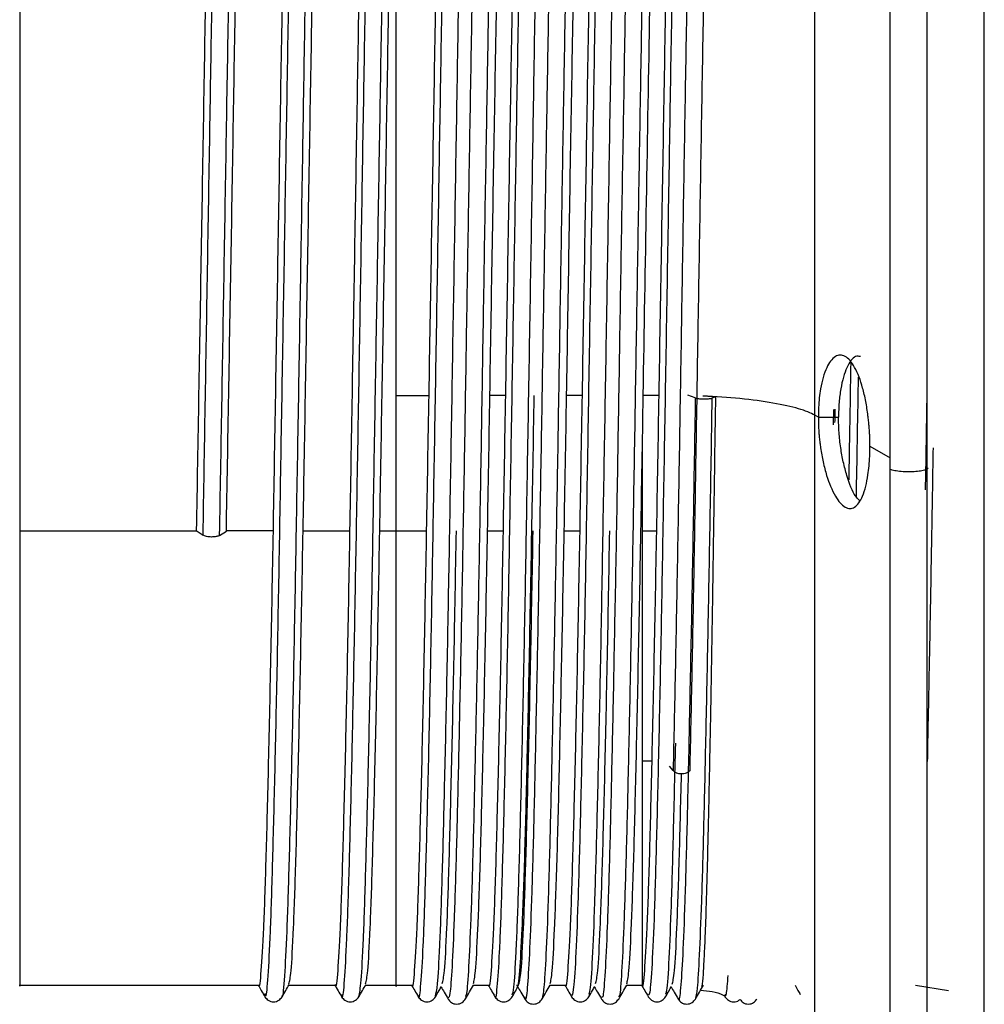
# Paper-space layout '_Posterior' of a CAD drawing. Header units: inches. Extents: x -3.7 to 0.35, y -5.11 to 4.22.
# Tile 3 of 7: x -3.7 to -2.71, y -1.22 to -0.21. Entities that reach past the tile are written whole.
import ezdxf

# ---------------------------------------------------------------- set-up
doc = ezdxf.new("R2010")
doc.units = ezdxf.units.IN
doc.header["$MEASUREMENT"] = 0

psp = doc.layouts.new('_Posterior')

# ---------------------------------------------------------------- linework, layer by layer
at = {"color": 7, "linetype": 'Continuous', "lineweight": 25}
for p, q in [((-3.3097, -0.5918), (-3.2763, -0.5918)), ((-3.1976, -0.5918), (-3.2135, -0.5918)), ((-3.1189, -0.5918), (-3.1347, -0.5918)), ((-3.0401, -0.5918), (-3.056, -0.5918)), ((-3.0026, -0.5944), (-3.0102, -0.5917)), ((-2.9815, -0.5934), (-2.9855, -0.5946)), ((-2.8608, -0.6064), (-2.8611, -0.6221)), ((-2.8762, -0.6142), (-2.8799, -0.6121)), ((-2.8762, -0.6142), (-2.8555, -0.6142)), ((-2.8232, -0.6441), (-2.8025, -0.6559)), ((-3.6963, -0.7309), (-3.5146, -0.7309)), ((-3.515, -0.7306), (-3.508, -0.7352)), ((-3.491, -0.7355), (-3.4841, -0.7311)), ((-3.4362, -0.7309), (-3.4841, -0.7309)), ((-3.4053, -0.7309), (-3.3575, -0.7309)), ((-3.3266, -0.7309), (-3.2788, -0.7309)), ((-3.2159, -0.7309), (-3.2, -0.7309)), ((-3.1372, -0.7309), (-3.1213, -0.7309)), ((-3.0568, -0.7309), (-3.0425, -0.7309)), ((-3.0473, -0.9673), (-3.0568, -0.9673)), ((-3.0253, -0.9771), (-3.0292, -0.9725)), ((-3.6963, -1.1976), (-3.4511, -1.1976)), ((-3.42, -1.1976), (-3.3724, -1.1976)), ((-3.3413, -1.1976), (-3.2936, -1.1976)), ((-3.2306, -1.1976), (-3.2149, -1.1976)), ((-3.1518, -1.1976), (-3.1362, -1.1976)), ((-3.0731, -1.1976), (-3.0574, -1.1976)), ((-2.7763, -1.1976), (-2.7427, -1.2028)), ((-3.4446, -1.206), (-3.4445, -1.2064)), ((-3.0509, -1.2073), (-3.0507, -1.2071)), ((-2.973, -1.2078), (-2.972, -1.2094))]:
    psp.add_line(p, q, dxfattribs=at)
for points, knots in [([(-2.7058, -2.0159), (-2.7058, -1.9208), (-2.7058, -1.7245), (-2.7058, -1.4128), (-2.7058, -1.0767), (-2.7058, -0.7156), (-2.7058, -0.3306), (-2.7058, 0.0767), (-2.7058, 0.503), (-2.7058, 0.8915), (-2.7058, 1.2371), (-2.7058, 1.5372), (-2.7058, 1.8362), (-2.7058, 2.1311), (-2.7058, 2.4188), (-2.7058, 2.6958), (-2.7058, 2.9589), (-2.7058, 3.2045), (-2.7058, 3.4293), (-2.7058, 3.6302), (-2.7058, 3.8045), (-2.7058, 3.9501), (-2.7058, 4.065), (-2.7058, 4.1492), (-2.7058, 4.1985), (-2.7058, 4.2192), (-2.7058, 4.2144), (-2.7058, 4.2138)], [0, 0, 0, 0, 0.033713, 0.069595, 0.107767, 0.148345, 0.191428, 0.237097, 0.285399, 0.336347, 0.371772, 0.408333, 0.44599, 0.484692, 0.524372, 0.564949, 0.606329, 0.648402, 0.691047, 0.73413, 0.777511, 0.821043, 0.864574, 0.907956, 0.951039, 0.993684, 1, 1, 1, 1]), ([(-2.7648, 4.1548), (-2.7648, 4.1554), (-2.7648, 4.1601), (-2.7648, 4.1397), (-2.7648, 4.091), (-2.7648, 4.0078), (-2.7648, 3.8944), (-2.7648, 3.7506), (-2.7648, 3.5785), (-2.7648, 3.3802), (-2.7648, 3.1582), (-2.7648, 2.9157), (-2.7648, 2.656), (-2.7648, 2.3824), (-2.7648, 2.0984), (-2.7648, 1.8073), (-2.7648, 1.5121), (-2.7648, 1.2157), (-2.7648, 0.8745), (-2.7648, 0.4909), (-2.7648, 0.07), (-2.7648, -0.3321), (-2.7648, -0.7123), (-2.7648, -1.0688), (-2.7648, -1.4006), (-2.7648, -1.7084), (-2.7648, -1.9022), (-2.7648, -1.9961)], [0, 0, 0, 0, 0.006315, 0.048959, 0.092043, 0.135424, 0.178956, 0.222487, 0.265868, 0.308952, 0.351596, 0.39367, 0.43505, 0.475627, 0.515307, 0.554009, 0.591666, 0.628227, 0.663653, 0.7146, 0.762903, 0.808571, 0.851655, 0.892233, 0.930405, 0.966286, 1, 1, 1, 1]), ([(-2.8025, -0.6676), (-2.8025, -0.5931), (-2.8025, -0.444), (-2.8025, -0.2185), (-2.8025, -0.0025), (-2.8025, 0.1966), (-2.8025, 0.3707), (-2.8025, 0.5135), (-2.8025, 0.6184), (-2.8025, 0.6852), (-2.8025, 0.6929), (-2.8025, 0.6967)], [0, 0, 0, 0, 0.11138, 0.222761, 0.334141, 0.445522, 0.556902, 0.668283, 0.779663, 0.891044, 1, 1, 1, 1]), ([(-2.8799, -0.6121), (-2.8799, -0.5746), (-2.8799, -0.4946), (-2.8799, -0.3647), (-2.8799, -0.2211), (-2.8799, -0.0683), (-2.8799, 0.0843), (-2.8799, 0.2236), (-2.8799, 0.3319), (-2.8799, 0.3972), (-2.8799, 0.3999), (-2.8799, 0.401)], [0, 0, 0, 0, 0.075627, 0.161189, 0.257599, 0.36539, 0.484408, 0.613502, 0.750309, 0.891327, 1, 1, 1, 1]), ([(-3.348, -1.2093), (-3.3472, -1.2053), (-3.3457, -1.1975), (-3.3433, -1.1533), (-3.3411, -1.0874), (-3.3388, -0.9995), (-3.3364, -0.8929), (-3.3341, -0.7714), (-3.3319, -0.6393), (-3.3295, -0.5005), (-3.3272, -0.3599), (-3.3249, -0.2227), (-3.3226, -0.0929), (-3.3203, 0.025), (-3.318, 0.1266), (-3.3157, 0.2085), (-3.3134, 0.2693), (-3.311, 0.3024), (-3.3095, 0.3153), (-3.3088, 0.31), (-3.3087, 0.3099)], [0, 0, 0, 0, 0.0589739, 0.1180957, 0.1764024, 0.2350235, 0.2942067, 0.3529473, 0.4111698, 0.4702415, 0.5292863, 0.5874824, 0.6462717, 0.7054502, 0.7640137, 0.8223689, 0.8815083, 0.9404461, 0.9986035, 1, 1, 1, 1]), ([(-3.1206, 0.3106), (-3.1208, 0.3114), (-3.1217, 0.3158), (-3.1233, 0.3014), (-3.1255, 0.2668), (-3.1276, 0.2094), (-3.1298, 0.1331), (-3.132, 0.0392), (-3.1341, -0.0688), (-3.1362, -0.1878), (-3.1384, -0.3148), (-3.1406, -0.446), (-3.1427, -0.5769), (-3.1448, -0.704), (-3.147, -0.824), (-3.1492, -0.9328), (-3.1513, -1.0271), (-3.1534, -1.1048), (-3.1556, -1.1628), (-3.1578, -1.2013), (-3.1592, -1.2082), (-3.1599, -1.2116)], [0, 0, 0, 0, 0.012732, 0.067897, 0.123061, 0.177457, 0.232177, 0.287434, 0.34241, 0.396691, 0.451686, 0.506939, 0.561632, 0.61605, 0.671225, 0.726377, 0.780755, 0.835501, 0.890762, 0.945717, 1, 1, 1, 1]), ([(-3.508, -0.7352), (-3.5073, -0.6913), (-3.5058, -0.6029), (-3.5034, -0.4625), (-3.5011, -0.3225), (-3.4989, -0.1869), (-3.4965, -0.0599), (-3.4942, 0.054), (-3.4919, 0.1505), (-3.4896, 0.2273), (-3.4873, 0.2798), (-3.4854, 0.3068), (-3.4843, 0.3068), (-3.484, 0.3068)], [0, 0, 0, 0, 0.09548, 0.192116, 0.288269, 0.383275, 0.479629, 0.576181, 0.671381, 0.767176, 0.863846, 0.95975, 1, 1, 1, 1]), ([(-3.491, -0.7355), (-3.4903, -0.6916), (-3.4887, -0.6032), (-3.4864, -0.4628), (-3.484, -0.3228), (-3.4818, -0.1871), (-3.4795, -0.0601), (-3.4771, 0.0538), (-3.4749, 0.1504), (-3.4726, 0.2271), (-3.4702, 0.2802), (-3.4681, 0.3089), (-3.4668, 0.3082), (-3.4662, 0.3078)], [0, 0, 0, 0, 0.092639, 0.186398, 0.279689, 0.371869, 0.465355, 0.559033, 0.651401, 0.744345, 0.838137, 0.931187, 1, 1, 1, 1]), ([(-3.4445, -1.2064), (-3.4441, -1.2075), (-3.4431, -1.2115), (-3.4412, -1.191), (-3.4388, -1.1463), (-3.4366, -1.0766), (-3.4343, -0.9862), (-3.4319, -0.8772), (-3.4296, -0.7541), (-3.4274, -0.6208), (-3.425, -0.4814), (-3.4227, -0.341), (-3.4204, -0.2046), (-3.4181, -0.0762), (-3.4157, 0.0398), (-3.4135, 0.1388), (-3.4112, 0.2183), (-3.4088, 0.2744), (-3.4068, 0.3055), (-3.4056, 0.3068), (-3.4051, 0.3074)], [0, 0, 0, 0, 0.0247406, 0.0836243, 0.1425214, 0.2005711, 0.2591569, 0.3181707, 0.3766109, 0.4347631, 0.4937213, 0.5525186, 0.6105131, 0.6692443, 0.7282301, 0.7864743, 0.844811, 0.9038135, 0.9624813, 1, 1, 1, 1]), ([(-3.4269, -1.2076), (-3.4267, -1.208), (-3.4258, -1.2107), (-3.4241, -1.1906), (-3.4218, -1.1465), (-3.4195, -1.0767), (-3.4172, -0.9864), (-3.4148, -0.8775), (-3.4126, -0.7544), (-3.4103, -0.6211), (-3.4079, -0.4817), (-3.4056, -0.3413), (-3.4034, -0.2048), (-3.4011, -0.0764), (-3.3987, 0.0395), (-3.3964, 0.1386), (-3.3942, 0.2181), (-3.3918, 0.2745), (-3.3896, 0.3073), (-3.3882, 0.3084), (-3.3875, 0.3089)], [0, 0, 0, 0, 0.0108754, 0.0697835, 0.1287051, 0.1867788, 0.2453889, 0.3044272, 0.3628916, 0.421068, 0.4800506, 0.5388723, 0.5968908, 0.6556463, 0.7146566, 0.772925, 0.8312859, 0.8903129, 0.9490049, 1, 1, 1, 1]), ([(-3.3657, -1.2069), (-3.3655, -1.2079), (-3.3645, -1.2126), (-3.3627, -1.195), (-3.3604, -1.1538), (-3.3581, -1.0871), (-3.3558, -0.9994), (-3.3535, -0.8927), (-3.3512, -0.7712), (-3.3489, -0.639), (-3.3466, -0.5002), (-3.3442, -0.3596), (-3.342, -0.2224), (-3.3397, -0.0927), (-3.3373, 0.0252), (-3.335, 0.1267), (-3.3328, 0.209), (-3.3304, 0.2682), (-3.3283, 0.3026), (-3.3271, 0.3058), (-3.3266, 0.3071)], [0, 0, 0, 0, 0.016881, 0.076035, 0.135338, 0.193824, 0.252624, 0.311989, 0.370909, 0.42931, 0.488563, 0.547789, 0.606163, 0.665132, 0.724492, 0.783235, 0.841769, 0.90109, 0.960208, 1, 1, 1, 1]), ([(-3.287, -1.2078), (-3.2869, -1.2085), (-3.286, -1.2136), (-3.2843, -1.1985), (-3.2819, -1.161), (-3.2797, -1.0972), (-3.2774, -1.0122), (-3.275, -0.9078), (-3.2727, -0.7881), (-3.2705, -0.6571), (-3.2681, -0.5189), (-3.2658, -0.3783), (-3.2635, -0.2404), (-3.2612, -0.1094), (-3.2589, 0.0104), (-3.2566, 0.1142), (-3.2543, 0.1992), (-3.252, 0.2618), (-3.2497, 0.3013), (-3.2483, 0.3067), (-3.2476, 0.3092)], [0, 0, 0, 0, 0.008851, 0.067591, 0.126613, 0.184917, 0.243253, 0.30228, 0.361, 0.419033, 0.477894, 0.536862, 0.595001, 0.653526, 0.712573, 0.771138, 0.829248, 0.8882, 0.947085, 1, 1, 1, 1]), ([(-3.2694, -1.2085), (-3.2687, -1.2059), (-3.2672, -1.2004), (-3.2649, -1.1604), (-3.2626, -1.0976), (-3.2604, -1.0124), (-3.258, -0.9081), (-3.2557, -0.7884), (-3.2534, -0.6574), (-3.2511, -0.5192), (-3.2487, -0.3786), (-3.2465, -0.2406), (-3.2442, -0.1096), (-3.2418, 0.0101), (-3.2395, 0.1141), (-3.2373, 0.1988), (-3.2349, 0.2625), (-3.2326, 0.2995), (-3.231, 0.3144), (-3.2301, 0.3093), (-3.23, 0.3087)], [0, 0, 0, 0, 0.054025, 0.113063, 0.171383, 0.229735, 0.288779, 0.347515, 0.405565, 0.464443, 0.523428, 0.581583, 0.640124, 0.699187, 0.757769, 0.815895, 0.874864, 0.933765, 0.991826, 1, 1, 1, 1]), ([(-3.217, 0.3099), (-3.2173, 0.3101), (-3.2183, 0.3111), (-3.2201, 0.289), (-3.2222, 0.2448), (-3.2243, 0.1791), (-3.2265, 0.0951), (-3.2287, -0.0053), (-3.2308, -0.1184), (-3.2329, -0.2412), (-3.2351, -0.3705), (-3.2373, -0.502), (-3.2394, -0.6317), (-3.2415, -0.7562), (-3.2437, -0.872), (-3.2459, -0.975), (-3.248, -1.0624), (-3.2502, -1.1322), (-3.2524, -1.1813), (-3.2544, -1.2095), (-3.2557, -1.2102), (-3.2563, -1.2106)], [0, 0, 0, 0, 0.022867, 0.077956, 0.132693, 0.186811, 0.241684, 0.296744, 0.351177, 0.405493, 0.460522, 0.515458, 0.569614, 0.62426, 0.67935, 0.734066, 0.788191, 0.84308, 0.898133, 0.952537, 1, 1, 1, 1]), ([(-3.1994, 0.3101), (-3.1998, 0.3107), (-3.201, 0.3124), (-3.203, 0.2892), (-3.2052, 0.2446), (-3.2073, 0.1789), (-3.2094, 0.0949), (-3.2116, -0.0055), (-3.2138, -0.1187), (-3.2159, -0.2415), (-3.2181, -0.3708), (-3.2203, -0.5023), (-3.2223, -0.632), (-3.2245, -0.7564), (-3.2267, -0.8722), (-3.2289, -0.9752), (-3.2309, -1.0626), (-3.2331, -1.1324), (-3.2353, -1.1811), (-3.2372, -1.2078), (-3.2383, -1.2088), (-3.2387, -1.2092)], [0, 0, 0, 0, 0.036796, 0.091887, 0.146627, 0.200747, 0.255623, 0.310685, 0.365121, 0.41944, 0.474472, 0.52941, 0.583569, 0.638218, 0.69331, 0.748028, 0.802156, 0.857048, 0.912104, 0.96651, 1, 1, 1, 1]), ([(-3.2082, -1.2091), (-3.2082, -1.2092), (-3.2075, -1.2146), (-3.2059, -1.2015), (-3.2035, -1.1678), (-3.2012, -1.1069), (-3.199, -1.0248), (-3.1966, -0.9227), (-3.1943, -0.8048), (-3.1921, -0.6751), (-3.1897, -0.5376), (-3.1874, -0.397), (-3.1851, -0.2584), (-3.1828, -0.1263), (-3.1805, -0.0048), (-3.1781, 0.1014), (-3.1759, 0.1891), (-3.1736, 0.2548), (-3.1712, 0.2985), (-3.1697, 0.3062), (-3.169, 0.3101)], [0, 0, 0, 0, 0.0016462, 0.0603955, 0.1195605, 0.1781371, 0.2364513, 0.2955661, 0.3545062, 0.412649, 0.4715417, 0.5306763, 0.5890563, 0.6475589, 0.7067158, 0.7655237, 0.8236886, 0.8826952, 0.9417691, 1, 1, 1, 1]), ([(-3.1906, -1.2073), (-3.19, -1.2059), (-3.1887, -1.2026), (-3.1865, -1.1669), (-3.1842, -1.1073), (-3.1819, -1.0249), (-3.1796, -0.923), (-3.1772, -0.8051), (-3.175, -0.6754), (-3.1727, -0.5379), (-3.1703, -0.3973), (-3.1681, -0.2587), (-3.1658, -0.1265), (-3.1634, -0.005), (-3.1611, 0.1012), (-3.1589, 0.1887), (-3.1565, 0.2554), (-3.1542, 0.2961), (-3.1525, 0.3134), (-3.1515, 0.3087), (-3.1513, 0.3077)], [0, 0, 0, 0, 0.0461191, 0.1051806, 0.1636548, 0.221867, 0.2808784, 0.3397154, 0.3977564, 0.4565461, 0.5155773, 0.5738552, 0.6322555, 0.6913089, 0.750014, 0.8080771, 0.8669806, 0.9259511, 0.9840801, 1, 1, 1, 1]), ([(-3.1382, 0.3123), (-3.1389, 0.3093), (-3.1404, 0.3034), (-3.1426, 0.2663), (-3.1447, 0.2097), (-3.1468, 0.1333), (-3.149, 0.0395), (-3.1512, -0.0686), (-3.1533, -0.1876), (-3.1554, -0.3145), (-3.1576, -0.4457), (-3.1598, -0.5766), (-3.1619, -0.7037), (-3.1641, -0.8237), (-3.1663, -0.9326), (-3.1683, -1.027), (-3.1705, -1.1045), (-3.1727, -1.1633), (-3.1749, -1.1992), (-3.1764, -1.2145), (-3.1774, -1.2104), (-3.1776, -1.2095)], [0, 0, 0, 0, 0.053668, 0.108725, 0.163015, 0.217629, 0.272778, 0.327646, 0.381822, 0.436709, 0.491854, 0.546441, 0.600752, 0.65582, 0.710865, 0.765136, 0.819776, 0.874928, 0.929777, 0.983954, 1, 1, 1, 1]), ([(-3.1295, -1.2082), (-3.1288, -1.2076), (-3.1274, -1.2064), (-3.1251, -1.1732), (-3.1228, -1.1165), (-3.1205, -1.0369), (-3.1182, -0.9374), (-3.1158, -0.8213), (-3.1136, -0.6929), (-3.1113, -0.5563), (-3.1089, -0.4157), (-3.1066, -0.2766), (-3.1044, -0.1434), (-3.102, -0.0202), (-3.0997, 0.0883), (-3.0975, 0.1784), (-3.0951, 0.248), (-3.0928, 0.2917), (-3.0912, 0.3115), (-3.0903, 0.3088), (-3.0901, 0.3084)], [0, 0, 0, 0, 0.0517837, 0.1108582, 0.1694775, 0.2276, 0.2865687, 0.3454971, 0.4035801, 0.4622724, 0.5213398, 0.5797801, 0.6380406, 0.6970745, 0.7558938, 0.8139436, 0.8727724, 0.9318024, 0.9900497, 1, 1, 1, 1]), ([(-3.1119, -1.2066), (-3.1114, -1.206), (-3.1101, -1.2046), (-3.108, -1.173), (-3.1057, -1.1167), (-3.1035, -1.037), (-3.1011, -0.9376), (-3.0988, -0.8216), (-3.0966, -0.6932), (-3.0942, -0.5565), (-3.0919, -0.416), (-3.0896, -0.2769), (-3.0873, -0.1436), (-3.085, -0.0204), (-3.0826, 0.0881), (-3.0804, 0.1782), (-3.0781, 0.2478), (-3.0757, 0.2921), (-3.0739, 0.3122), (-3.0729, 0.3083), (-3.0725, 0.3072)], [0, 0, 0, 0, 0.0382501, 0.0973109, 0.1559168, 0.2140259, 0.272981, 0.3318958, 0.3899654, 0.4486441, 0.507698, 0.5661249, 0.6243718, 0.6833922, 0.742198, 0.8002344, 0.8590496, 0.918066, 0.9762999, 1, 1, 1, 1]), ([(-3.0595, 0.3098), (-3.0599, 0.3097), (-3.061, 0.3094), (-3.0629, 0.284), (-3.065, 0.2366), (-3.0671, 0.1682), (-3.0693, 0.0817), (-3.0715, -0.0207), (-3.0736, -0.1354), (-3.0757, -0.2593), (-3.0779, -0.3893), (-3.0801, -0.5208), (-3.0822, -0.6499), (-3.0844, -0.7734), (-3.0866, -0.8876), (-3.0887, -0.9885), (-3.0908, -1.0735), (-3.093, -1.1406), (-3.0952, -1.1864), (-3.0971, -1.211), (-3.0983, -1.21), (-3.0989, -1.2096)], [0, 0, 0, 0, 0.030321, 0.085434, 0.140081, 0.194275, 0.24925, 0.304294, 0.358609, 0.413096, 0.468187, 0.523067, 0.577204, 0.631988, 0.687099, 0.741721, 0.795931, 0.850919, 0.905953, 0.960244, 1, 1, 1, 1]), ([(-3.0419, 0.3108), (-3.0425, 0.3108), (-3.0438, 0.3109), (-3.0458, 0.2842), (-3.048, 0.2364), (-3.0501, 0.168), (-3.0523, 0.0815), (-3.0545, -0.021), (-3.0566, -0.1357), (-3.0587, -0.2596), (-3.0609, -0.3896), (-3.0631, -0.5211), (-3.0652, -0.6502), (-3.0673, -0.7736), (-3.0695, -0.8878), (-3.0717, -0.9887), (-3.0738, -1.0736), (-3.076, -1.1408), (-3.0782, -1.1862), (-3.0799, -1.2096), (-3.0809, -1.2092), (-3.0813, -1.209)], [0, 0, 0, 0, 0.0439369, 0.0990365, 0.1536701, 0.2078516, 0.2628125, 0.3178437, 0.3721454, 0.426619, 0.4816964, 0.5365634, 0.5906873, 0.6454578, 0.7005554, 0.7551639, 0.8093611, 0.8643354, 0.9193566, 0.9736338, 1, 1, 1, 1]), ([(-3.0507, -1.2071), (-3.0502, -1.2074), (-3.0488, -1.208), (-3.0467, -1.1788), (-3.0443, -1.1255), (-3.0421, -1.0487), (-3.0398, -0.9517), (-3.0374, -0.8376), (-3.0352, -0.7106), (-3.0329, -0.5748), (-3.0305, -0.4344), (-3.0282, -0.2949), (-3.026, -0.1606), (-3.0236, -0.0359), (-3.0213, 0.0748), (-3.019, 0.1675), (-3.0167, 0.2401), (-3.0143, 0.2872), (-3.0127, 0.3096), (-3.0117, 0.308), (-3.0116, 0.3077)], [0, 0, 0, 0, 0.04406, 0.10339, 0.162397, 0.220729, 0.279897, 0.33916, 0.397585, 0.456421, 0.515767, 0.574617, 0.633032, 0.692289, 0.751465, 0.809801, 0.868797, 0.92813, 0.986793, 1, 1, 1, 1]), ([(-2.9963, 0.3097), (-2.9966, 0.3099), (-2.9977, 0.3105), (-2.9995, 0.2872), (-3.0016, 0.242), (-3.0037, 0.1753), (-3.0059, 0.0903), (-3.0081, -0.0107), (-3.0102, -0.1243), (-3.0124, -0.2475), (-3.0146, -0.3772), (-3.0167, -0.5086), (-3.0188, -0.6381), (-3.021, -0.7621), (-3.0232, -0.8782), (-3.0246, -0.9443), (-3.0253, -0.9771)], [0, 0, 0, 0, 0.034195, 0.108997, 0.182917, 0.256756, 0.331537, 0.40616, 0.479727, 0.554009, 0.628861, 0.703175, 0.776727, 0.851329, 0.926121, 1, 1, 1, 1]), ([(-2.9787, 0.3102), (-2.9792, 0.3107), (-2.9805, 0.3119), (-2.9825, 0.2875), (-2.9846, 0.2418), (-2.9867, 0.1752), (-2.9889, 0.0901), (-2.9911, -0.0109), (-2.9932, -0.1245), (-2.9953, -0.2478), (-2.9975, -0.3775), (-2.9997, -0.5089), (-3.0018, -0.6384), (-3.0039, -0.7624), (-3.0061, -0.8784), (-3.0076, -0.9445), (-3.0083, -0.9773)], [0, 0, 0, 0, 0.051887, 0.125319, 0.197884, 0.270371, 0.343782, 0.417038, 0.489257, 0.562178, 0.63566, 0.708612, 0.780817, 0.854052, 0.927474, 1, 1, 1, 1]), ([(-3.6963, 0.2979), (-3.6963, 0.2955), (-3.6963, 0.2907), (-3.6963, 0.2476), (-3.6963, 0.1795), (-3.6963, 0.0865), (-3.6963, -0.0268), (-3.6963, -0.1565), (-3.6963, -0.2974), (-3.6963, -0.444), (-3.6963, -0.5916), (-3.6963, -0.6844), (-3.6963, -0.7309)], [0, 0, 0, 0, 0.096677, 0.197046, 0.297416, 0.397785, 0.498154, 0.598523, 0.698892, 0.799262, 0.899631, 1, 1, 1, 1]), ([(-3.4909, 0.2954), (-3.4916, 0.2934), (-3.493, 0.2886), (-3.4953, 0.2475), (-3.4978, 0.1796), (-3.5002, 0.0867), (-3.5027, -0.0266), (-3.5052, -0.1563), (-3.5076, -0.2972), (-3.51, -0.4437), (-3.5126, -0.5915), (-3.5142, -0.6844), (-3.515, -0.7306)], [0, 0, 0, 0, 0.07841, 0.181266, 0.284121, 0.385507, 0.488125, 0.59114, 0.692699, 0.794999, 0.898095, 1, 1, 1, 1]), ([(-3.4841, -0.7309), (-3.4833, -0.6847), (-3.4817, -0.5917), (-3.4791, -0.4439), (-3.4767, -0.2974), (-3.4743, -0.1565), (-3.4718, -0.0268), (-3.4693, 0.0866), (-3.4669, 0.1794), (-3.4644, 0.2477), (-3.4619, 0.2907), (-3.4603, 0.2956), (-3.4596, 0.298)], [0, 0, 0, 0, 0.099945, 0.201054, 0.301378, 0.400983, 0.502014, 0.60265, 0.702083, 0.802958, 0.903829, 1, 1, 1, 1]), ([(-3.412, 0.2965), (-3.4127, 0.2943), (-3.4142, 0.2895), (-3.4166, 0.2476), (-3.4191, 0.1795), (-3.4214, 0.0866), (-3.4239, -0.0268), (-3.4264, -0.1565), (-3.4288, -0.2974), (-3.4313, -0.444), (-3.4338, -0.5917), (-3.4354, -0.6847), (-3.4362, -0.7309)], [0, 0, 0, 0, 0.085999, 0.18801, 0.290017, 0.390568, 0.492342, 0.594509, 0.69523, 0.79669, 0.898937, 1, 1, 1, 1]), ([(-3.4053, -0.7309), (-3.4045, -0.6847), (-3.4029, -0.5917), (-3.4004, -0.4439), (-3.3979, -0.2974), (-3.3955, -0.1565), (-3.393, -0.0268), (-3.3905, 0.0866), (-3.3882, 0.1794), (-3.3856, 0.2477), (-3.3832, 0.2907), (-3.3816, 0.2956), (-3.3808, 0.298)], [0, 0, 0, 0, 0.099945, 0.201054, 0.301378, 0.400983, 0.502014, 0.60265, 0.702083, 0.802958, 0.903829, 1, 1, 1, 1]), ([(-3.3335, 0.2953), (-3.3341, 0.2933), (-3.3355, 0.2885), (-3.3378, 0.2475), (-3.3403, 0.1795), (-3.3427, 0.0865), (-3.3452, -0.0268), (-3.3477, -0.1565), (-3.3501, -0.2974), (-3.3525, -0.444), (-3.3551, -0.5917), (-3.3567, -0.6847), (-3.3575, -0.7309)], [0, 0, 0, 0, 0.0777, 0.180636, 0.28357, 0.385034, 0.487732, 0.590827, 0.692463, 0.794844, 0.898019, 1, 1, 1, 1]), ([(-3.3266, -0.7309), (-3.3258, -0.6847), (-3.3242, -0.5917), (-3.3216, -0.4439), (-3.3192, -0.2974), (-3.3168, -0.1565), (-3.3143, -0.0268), (-3.3118, 0.0866), (-3.3094, 0.1794), (-3.3069, 0.2477), (-3.3044, 0.2907), (-3.3029, 0.2956), (-3.3021, 0.298)], [0, 0, 0, 0, 0.099945, 0.201054, 0.301378, 0.400983, 0.502014, 0.60265, 0.702083, 0.802958, 0.903829, 1, 1, 1, 1]), ([(-3.2545, 0.2966), (-3.2552, 0.2944), (-3.2567, 0.2896), (-3.2591, 0.2476), (-3.2616, 0.1795), (-3.264, 0.0866), (-3.2664, -0.0268), (-3.269, -0.1565), (-3.2713, -0.2974), (-3.2738, -0.444), (-3.2763, -0.5917), (-3.278, -0.6847), (-3.2788, -0.7309)], [0, 0, 0, 0, 0.086743, 0.188671, 0.290595, 0.391064, 0.492755, 0.594839, 0.695478, 0.796856, 0.899019, 1, 1, 1, 1]), ([(-3.2135, -0.5918), (-3.2127, -0.5434), (-3.2111, -0.446), (-3.2085, -0.2988), (-3.2061, -0.1579), (-3.2037, -0.0282), (-3.2012, 0.0855), (-3.1987, 0.1786), (-3.1963, 0.247), (-3.1938, 0.2905), (-3.1922, 0.2955), (-3.1914, 0.298)], [0, 0, 0, 0, 0.110965, 0.223221, 0.334606, 0.445192, 0.557362, 0.669093, 0.779489, 0.891485, 1, 1, 1, 1]), ([(-3.176, 0.2953), (-3.1766, 0.2933), (-3.178, 0.2885), (-3.1803, 0.2475), (-3.1828, 0.1795), (-3.1852, 0.0865), (-3.1877, -0.0268), (-3.1902, -0.1565), (-3.1926, -0.2974), (-3.1951, -0.444), (-3.1976, -0.5917), (-3.1992, -0.6847), (-3.2, -0.7309)], [0, 0, 0, 0, 0.0777911, 0.1807178, 0.2836408, 0.3850952, 0.4877832, 0.5908672, 0.6924933, 0.7948647, 0.8980296, 1, 1, 1, 1]), ([(-3.1347, -0.5918), (-3.1339, -0.5434), (-3.1323, -0.446), (-3.1298, -0.2988), (-3.1273, -0.1579), (-3.1249, -0.0282), (-3.1224, 0.0855), (-3.1199, 0.1786), (-3.1176, 0.247), (-3.1151, 0.2905), (-3.1134, 0.2955), (-3.1126, 0.298)], [0, 0, 0, 0, 0.110965, 0.223221, 0.334606, 0.445192, 0.557362, 0.669093, 0.779489, 0.891485, 1, 1, 1, 1]), ([(-3.097, 0.2966), (-3.0977, 0.2944), (-3.0992, 0.2896), (-3.1016, 0.2476), (-3.1041, 0.1795), (-3.1065, 0.0866), (-3.109, -0.0268), (-3.1115, -0.1565), (-3.1139, -0.2974), (-3.1163, -0.444), (-3.1189, -0.5917), (-3.1205, -0.6847), (-3.1213, -0.7309)], [0, 0, 0, 0, 0.086911, 0.188819, 0.290725, 0.391176, 0.492848, 0.594913, 0.695534, 0.796893, 0.899038, 1, 1, 1, 1]), ([(-3.056, -0.5918), (-3.0549, -0.5253), (-3.0527, -0.3919), (-3.0492, -0.1937), (-3.046, -0.0143), (-3.0425, 0.1345), (-3.0393, 0.2394), (-3.0363, 0.295), (-3.0346, 0.2927), (-3.0339, 0.2919)], [0, 0, 0, 0, 0.151864, 0.304662, 0.455694, 0.608789, 0.759862, 0.912599, 1, 1, 1, 1]), ([(-3.0185, 0.2954), (-3.0191, 0.2934), (-3.0205, 0.2886), (-3.0229, 0.2475), (-3.0254, 0.1795), (-3.0277, 0.0865), (-3.0302, -0.0268), (-3.0327, -0.1565), (-3.0351, -0.2974), (-3.0376, -0.444), (-3.0401, -0.5917), (-3.0417, -0.6847), (-3.0425, -0.7309)], [0, 0, 0, 0, 0.078619, 0.181453, 0.284284, 0.385647, 0.488243, 0.591235, 0.692769, 0.795049, 0.898121, 1, 1, 1, 1]), ([(-3.3097, -0.5918), (-3.3097, -0.5432), (-3.3097, -0.446), (-3.3097, -0.2989), (-3.3097, -0.1579), (-3.3097, -0.0285), (-3.3097, 0.0825), (-3.3097, 0.1379), (-3.3097, 0.164)], [0, 0, 0, 0, 0.169882, 0.339764, 0.509647, 0.679529, 0.849411, 1, 1, 1, 1]), ([(-2.8232, -0.6441), (-2.8232, -0.6424), (-2.8233, -0.639), (-2.8234, -0.6337), (-2.8237, -0.6285), (-2.8241, -0.6232), (-2.8246, -0.6179), (-2.8256, -0.6093), (-2.8274, -0.5976), (-2.8305, -0.5842), (-2.8344, -0.5723), (-2.8402, -0.5595), (-2.847, -0.5518), (-2.8538, -0.55), (-2.8589, -0.5515), (-2.8636, -0.5559), (-2.8679, -0.5632), (-2.8714, -0.5728), (-2.8738, -0.5837), (-2.8753, -0.5942), (-2.8761, -0.604), (-2.8762, -0.6108), (-2.8762, -0.6142)], [0, 0, 0, 0, 0.020633, 0.041351, 0.062161, 0.083073, 0.104095, 0.125235, 0.186271, 0.250117, 0.309807, 0.374985, 0.499385, 0.562042, 0.624399, 0.691194, 0.749544, 0.814331, 0.874833, 0.917205, 0.958896, 1, 1, 1, 1]), ([(-2.8329, -0.5519), (-2.8346, -0.5516), (-2.8397, -0.5508), (-2.8458, -0.5599), (-2.8506, -0.5727), (-2.8533, -0.5848), (-2.8551, -0.5988), (-2.8554, -0.6091), (-2.8555, -0.6142)], [0, 0, 0, 0, 0.143781, 0.428136, 0.57135, 0.714112, 0.856858, 1, 1, 1, 1]), ([(-2.843, -0.5584), (-2.8435, -0.5912), (-2.8442, -0.6323), (-2.8449, -0.6707), (-2.845, -0.6785)], [0, 0, 0, 0, 0.795919, 1, 1, 1, 1]), ([(-2.8371, -0.6961), (-2.8365, -0.6579), (-2.8357, -0.6177), (-2.835, -0.5753), (-2.835, -0.5732)], [0, 0, 0, 0, 0.9490485, 1, 1, 1, 1]), ([(-3.3097, -1.1973), (-3.3097, -1.1974), (-3.3097, -1.2022), (-3.3097, -1.1851), (-3.3097, -1.1442), (-3.3097, -1.0733), (-3.3097, -0.9793), (-3.3097, -0.8646), (-3.3097, -0.7344), (-3.3097, -0.6393), (-3.3097, -0.5918)], [0, 0, 0, 0, 0.0037226, 0.1460479, 0.2883733, 0.4306986, 0.573024, 0.7153493, 0.8576747, 1, 1, 1, 1]), ([(-3.2304, -1.1958), (-3.2297, -1.193), (-3.2282, -1.1871), (-3.2258, -1.1433), (-3.2233, -1.0735), (-3.2209, -0.9792), (-3.2184, -0.8647), (-3.2159, -0.7343), (-3.2143, -0.6391), (-3.2135, -0.5918)], [0, 0, 0, 0, 0.126533, 0.272401, 0.418831, 0.56319, 0.708608, 0.855152, 1, 1, 1, 1]), ([(-3.1683, -0.5918), (-3.1691, -0.6391), (-3.1708, -0.7343), (-3.1733, -0.8647), (-3.1757, -0.9793), (-3.1781, -1.0732), (-3.1807, -1.1443), (-3.1831, -1.1851), (-3.1847, -1.2021), (-3.1856, -1.1974), (-3.1856, -1.1972)], [0, 0, 0, 0, 0.141724, 0.285098, 0.42736, 0.568601, 0.711865, 0.854569, 0.995567, 1, 1, 1, 1]), ([(-3.1516, -1.1958), (-3.1509, -1.193), (-3.1494, -1.1871), (-3.1471, -1.1433), (-3.1445, -1.0735), (-3.1421, -0.9792), (-3.1397, -0.8647), (-3.1372, -0.7343), (-3.1355, -0.6391), (-3.1347, -0.5918)], [0, 0, 0, 0, 0.126578, 0.272439, 0.418861, 0.563212, 0.708623, 0.85516, 1, 1, 1, 1]), ([(-3.0729, -1.196), (-3.0722, -1.1932), (-3.0707, -1.1872), (-3.0683, -1.1433), (-3.0658, -1.0735), (-3.0634, -0.9792), (-3.0609, -0.8647), (-3.0584, -0.7343), (-3.0568, -0.6391), (-3.056, -0.5918)], [0, 0, 0, 0, 0.127953, 0.273584, 0.419776, 0.5639, 0.709081, 0.855388, 1, 1, 1, 1]), ([(-3.0026, -0.5944), (-3.0033, -0.6366), (-3.0047, -0.7216), (-3.0069, -0.84), (-3.0091, -0.947), (-3.0112, -1.0392), (-3.0133, -1.114), (-3.0155, -1.17), (-3.0177, -1.2024), (-3.0192, -1.2155), (-3.02, -1.2109), (-3.0201, -1.2103)], [0, 0, 0, 0, 0.121947, 0.245401, 0.368541, 0.489949, 0.612613, 0.736166, 0.858778, 0.98021, 1, 1, 1, 1]), ([(-3.0026, -0.5944), (-3.0023, -0.5945), (-3.0017, -0.5946), (-3.0006, -0.5949), (-2.9983, -0.5952), (-2.994, -0.5955), (-2.9896, -0.5954), (-2.9869, -0.595), (-2.986, -0.5948), (-2.9855, -0.5946)], [0, 0, 0, 0, 0.077401, 0.154454, 0.233189, 0.50011, 0.767031, 0.882776, 1, 1, 1, 1]), ([(-2.9855, -0.5946), (-2.9862, -0.6369), (-2.9876, -0.7218), (-2.9898, -0.8403), (-2.992, -0.9473), (-2.9941, -1.0393), (-2.9963, -1.1144), (-2.9985, -1.1694), (-3.0006, -1.204), (-3.0019, -1.2087), (-3.0025, -1.2109)], [0, 0, 0, 0, 0.125813, 0.253181, 0.380223, 0.50548, 0.632033, 0.759503, 0.886002, 1, 1, 1, 1]), ([(-2.9962, -1.1992), (-2.9959, -1.1991), (-2.9953, -1.1989), (-2.9944, -1.1886), (-2.9934, -1.1725), (-2.9924, -1.1508), (-2.9912, -1.1184), (-2.9901, -1.0795), (-2.9891, -1.0385), (-2.9883, -1.0013), (-2.9875, -0.9617), (-2.9866, -0.9172), (-2.9857, -0.8666), (-2.9847, -0.8053), (-2.9836, -0.7333), (-2.9825, -0.6602), (-2.9818, -0.6119), (-2.9815, -0.5934)], [0, 0, 0, 0, 0.047284, 0.128361, 0.184784, 0.252213, 0.33053, 0.419316, 0.477399, 0.53517, 0.587478, 0.642612, 0.708924, 0.772317, 0.85415, 0.943941, 1, 1, 1, 1]), ([(-2.8799, -0.6121), (-2.8839, -0.6099), (-2.8895, -0.6076), (-2.9039, -0.6034), (-2.9127, -0.6014), (-2.933, -0.5978), (-2.9445, -0.5963), (-2.9689, -0.5939), (-2.9818, -0.593), (-2.9947, -0.5925)], [0, 0, 0, 0, 0.25, 0.25, 0.5, 0.5, 0.75, 0.75, 1, 1, 1, 1]), ([(-2.9815, -0.5934), (-2.9837, -0.5932), (-2.9881, -0.5929), (-2.9925, -0.5926), (-2.9947, -0.5925)], [0, 0, 0, 0, 0.499999, 1, 1, 1, 1]), ([(-2.7648, -0.5939), (-2.7649, -0.5961), (-2.7654, -0.6288), (-2.7659, -0.6599), (-2.7665, -0.6889)], [0, 0, 0, 0, 0.067658, 1, 1, 1, 1]), ([(-2.8591, -0.6197), (-2.8591, -0.6171), (-2.859, -0.6126), (-2.8589, -0.6079), (-2.8589, -0.606)], [0, 0, 0, 0, 0.603901, 1, 1, 1, 1]), ([(-2.8799, -1.3002), (-2.8799, -1.3017), (-2.8799, -1.3091), (-2.8799, -1.2732), (-2.8799, -1.1982), (-2.8799, -1.0913), (-2.8799, -0.971), (-2.8799, -0.8472), (-2.8799, -0.728), (-2.8799, -0.6491), (-2.8799, -0.6121)], [0, 0, 0, 0, 0.041326, 0.216126, 0.381069, 0.533139, 0.670864, 0.794048, 0.903371, 1, 1, 1, 1]), ([(-2.8762, -0.6142), (-2.8762, -0.6159), (-2.8762, -0.6193), (-2.876, -0.6246), (-2.8757, -0.6298), (-2.8752, -0.6351), (-2.8747, -0.6404), (-2.8735, -0.6489), (-2.8714, -0.6606), (-2.8679, -0.6739), (-2.8636, -0.6858), (-2.8589, -0.6954), (-2.8538, -0.7025), (-2.8487, -0.7069), (-2.8437, -0.7084), (-2.8389, -0.707), (-2.8345, -0.7026), (-2.8306, -0.6954), (-2.8274, -0.6857), (-2.8253, -0.6748), (-2.8241, -0.6642), (-2.8234, -0.6544), (-2.8233, -0.6476), (-2.8232, -0.6441)], [0, 0, 0, 0, 0.020456, 0.041046, 0.061782, 0.082676, 0.103739, 0.124983, 0.185238, 0.249734, 0.307957, 0.374542, 0.437146, 0.499452, 0.562001, 0.624481, 0.689735, 0.749467, 0.813496, 0.87469, 0.916879, 0.958626, 1, 1, 1, 1]), ([(-2.834, -0.6996), (-2.8354, -0.6983), (-2.8401, -0.6936), (-2.8459, -0.6785), (-2.8506, -0.6606), (-2.8534, -0.6455), (-2.8551, -0.6299), (-2.8554, -0.6194), (-2.8555, -0.6142)], [0, 0, 0, 0, 0.117145, 0.41057, 0.562889, 0.705189, 0.854269, 1, 1, 1, 1]), ([(-3.0568, -0.9673), (-3.0568, -0.93), (-3.0568, -0.8553), (-3.0568, -0.7421), (-3.0568, -0.6672), (-3.0568, -0.6397)], [0, 0, 0, 0, 0.388017, 0.776033, 1, 1, 1, 1]), ([(-2.764, -0.9676), (-2.7636, -0.9447), (-2.7626, -0.8973), (-2.761, -0.8141), (-2.7595, -0.7296), (-2.7585, -0.6709), (-2.7581, -0.6456)], [0, 0, 0, 0, 0.246932, 0.510889, 0.789963, 1, 1, 1, 1]), ([(-2.7648, -0.6654), (-2.7641, -0.6658), (-2.7637, -0.6663), (-2.764, -0.6673), (-2.7648, -0.6679), (-2.7674, -0.6688), (-2.7692, -0.6692), (-2.7733, -0.6698), (-2.7756, -0.67), (-2.78, -0.6703), (-2.7825, -0.6704), (-2.7878, -0.6703), (-2.7905, -0.6701), (-2.7953, -0.6696), (-2.7975, -0.6693), (-2.8008, -0.6684), (-2.8019, -0.668), (-2.8025, -0.6676)], [0, 0, 0, 0, 0.125, 0.125, 0.25, 0.25, 0.375, 0.375, 0.5, 0.5, 0.625, 0.625, 0.75, 0.75, 0.875, 0.875, 1, 1, 1, 1]), ([(-2.8025, -1.596), (-2.8025, -1.5961), (-2.8025, -1.6034), (-2.8025, -1.5772), (-2.8025, -1.5146), (-2.8025, -1.4058), (-2.8025, -1.2616), (-2.8025, -1.0858), (-2.8025, -0.8862), (-2.8025, -0.7404), (-2.8025, -0.6676)], [0, 0, 0, 0, 0.0031, 0.145514, 0.287929, 0.430343, 0.572757, 0.715171, 0.857586, 1, 1, 1, 1]), ([(-3.6963, -0.7309), (-3.6963, -0.7752), (-3.6963, -0.8638), (-3.6963, -0.978), (-3.6963, -1.0724), (-3.6963, -1.1436), (-3.6963, -1.1848), (-3.6963, -1.2021), (-3.6963, -1.1973), (-3.6963, -1.1971)], [0, 0, 0, 0, 0.1656511, 0.3313022, 0.4969533, 0.6626044, 0.8282555, 0.9939066, 1, 1, 1, 1]), ([(-3.491, -0.7355), (-3.4913, -0.7357), (-3.4919, -0.736), (-3.4932, -0.7365), (-3.4955, -0.737), (-3.4995, -0.7374), (-3.5038, -0.7369), (-3.5066, -0.7361), (-3.5076, -0.7355), (-3.508, -0.7352)], [0, 0, 0, 0, 0.084242, 0.167171, 0.251413, 0.500201, 0.748989, 0.874495, 1, 1, 1, 1]), ([(-3.4362, -0.7309), (-3.437, -0.775), (-3.4387, -0.8638), (-3.4412, -0.9781), (-3.4436, -1.0724), (-3.446, -1.1436), (-3.4486, -1.1849), (-3.4503, -1.2021), (-3.4511, -1.1973), (-3.4511, -1.1972)], [0, 0, 0, 0, 0.1649512, 0.3318231, 0.4974, 0.6617893, 0.8285325, 0.9946238, 1, 1, 1, 1]), ([(-3.4199, -1.1961), (-3.4191, -1.1932), (-3.4176, -1.1871), (-3.4151, -1.1426), (-3.4127, -1.0727), (-3.4103, -0.978), (-3.4078, -0.8638), (-3.4061, -0.775), (-3.4053, -0.7309)], [0, 0, 0, 0, 0.152496, 0.323057, 0.491205, 0.660587, 0.831282, 1, 1, 1, 1]), ([(-3.3575, -0.7309), (-3.3583, -0.775), (-3.3599, -0.8638), (-3.3624, -0.9781), (-3.3649, -1.0724), (-3.3673, -1.1436), (-3.3698, -1.1849), (-3.3715, -1.2021), (-3.3723, -1.1973), (-3.3724, -1.1972)], [0, 0, 0, 0, 0.164951, 0.331823, 0.4974, 0.661789, 0.828532, 0.994624, 1, 1, 1, 1]), ([(-3.3411, -1.196), (-3.3404, -1.1931), (-3.3388, -1.187), (-3.3364, -1.1426), (-3.334, -1.0727), (-3.3315, -0.978), (-3.329, -0.8638), (-3.3274, -0.775), (-3.3266, -0.7309)], [0, 0, 0, 0, 0.151703, 0.322424, 0.490729, 0.66027, 0.831124, 1, 1, 1, 1]), ([(-3.2788, -0.7309), (-3.2796, -0.775), (-3.2812, -0.8638), (-3.2837, -0.9781), (-3.2862, -1.0724), (-3.2886, -1.1436), (-3.2911, -1.1849), (-3.2928, -1.2021), (-3.2936, -1.1973), (-3.2936, -1.1972)], [0, 0, 0, 0, 0.1649512, 0.3318231, 0.4974, 0.6617893, 0.8285325, 0.9946239, 1, 1, 1, 1]), ([(-3.2624, -1.1959), (-3.2616, -1.193), (-3.2601, -1.1869), (-3.2576, -1.1426), (-3.2553, -1.0727), (-3.2528, -0.978), (-3.2503, -0.8638), (-3.2487, -0.775), (-3.2479, -0.7309)], [0, 0, 0, 0, 0.150762, 0.321672, 0.490164, 0.659893, 0.830937, 1, 1, 1, 1]), ([(-3.2, -0.7309), (-3.2008, -0.775), (-3.2024, -0.8638), (-3.205, -0.9781), (-3.2074, -1.0724), (-3.2098, -1.1436), (-3.2123, -1.1849), (-3.214, -1.2021), (-3.2149, -1.1973), (-3.2149, -1.1972)], [0, 0, 0, 0, 0.164951, 0.331823, 0.4974, 0.661789, 0.828532, 0.994624, 1, 1, 1, 1]), ([(-3.1837, -1.1964), (-3.183, -1.1934), (-3.1814, -1.1873), (-3.1789, -1.1426), (-3.1765, -1.0727), (-3.1741, -0.978), (-3.1715, -0.8638), (-3.1699, -0.775), (-3.1691, -0.7309)], [0, 0, 0, 0, 0.155504, 0.325459, 0.493011, 0.661792, 0.83188, 1, 1, 1, 1]), ([(-3.1213, -0.7309), (-3.1221, -0.775), (-3.1237, -0.8638), (-3.1262, -0.9781), (-3.1287, -1.0724), (-3.1311, -1.1436), (-3.1336, -1.1849), (-3.1353, -1.2021), (-3.1361, -1.1973), (-3.1362, -1.1972)], [0, 0, 0, 0, 0.164951, 0.331823, 0.4974, 0.661789, 0.828532, 0.994624, 1, 1, 1, 1]), ([(-3.1049, -1.1958), (-3.1042, -1.193), (-3.1026, -1.1869), (-3.1002, -1.1426), (-3.0978, -1.0727), (-3.0953, -0.978), (-3.0928, -0.8638), (-3.0912, -0.775), (-3.0904, -0.7309)], [0, 0, 0, 0, 0.15048, 0.321446, 0.489995, 0.65978, 0.83088, 1, 1, 1, 1]), ([(-3.0425, -0.7309), (-3.0433, -0.775), (-3.045, -0.8638), (-3.0475, -0.9781), (-3.0499, -1.0724), (-3.0523, -1.1436), (-3.0549, -1.1849), (-3.0566, -1.2021), (-3.0574, -1.1973), (-3.0574, -1.1972)], [0, 0, 0, 0, 0.164951, 0.331823, 0.4974, 0.661789, 0.828533, 0.994624, 1, 1, 1, 1]), ([(-3.0332, -1.2063), (-3.0328, -1.2063), (-3.0316, -1.2065), (-3.0296, -1.1787), (-3.0273, -1.1255), (-3.0251, -1.0496), (-3.0235, -0.9828), (-3.0227, -0.9491)], [0, 0, 0, 0, 0.114786, 0.337481, 0.558964, 0.777912, 1, 1, 1, 1]), ([(-3.0568, -1.1963), (-3.0568, -1.1967), (-3.0568, -1.2013), (-3.0568, -1.183), (-3.0568, -1.1392), (-3.0568, -1.0674), (-3.0568, -1.0007), (-3.0568, -0.9673)], [0, 0, 0, 0, 0.0260891, 0.2695668, 0.5130445, 0.7565223, 1, 1, 1, 1]), ([(-3.0263, -1.1966), (-3.0255, -1.1937), (-3.0239, -1.1876), (-3.0214, -1.1423), (-3.0191, -1.0751), (-3.0175, -1.0115), (-3.0167, -0.9806)], [0, 0, 0, 0, 0.241788, 0.501461, 0.757462, 1, 1, 1, 1]), ([(-3.0083, -0.9773), (-3.0086, -0.9776), (-3.0092, -0.9783), (-3.0104, -0.9791), (-3.0128, -0.9802), (-3.0168, -0.9809), (-3.0211, -0.9801), (-3.0239, -0.9786), (-3.0248, -0.9776), (-3.0253, -0.9771)], [0, 0, 0, 0, 0.084242, 0.167171, 0.251413, 0.500201, 0.748989, 0.874495, 1, 1, 1, 1]), ([(-2.972, -1.2065), (-2.9715, -1.2076), (-2.9705, -1.2102), (-2.9694, -1.1955), (-2.9689, -1.1874)], [0, 0, 0, 0, 0.454447, 1, 1, 1, 1]), ([(-3.4513, -1.1976), (-3.4503, -1.1994), (-3.448, -1.2033), (-3.4458, -1.2071), (-3.4446, -1.2092)], [0, 0, 0, 0, 0.456256, 1, 1, 1, 1]), ([(-3.4268, -1.2094), (-3.4256, -1.2073), (-3.4232, -1.2031), (-3.4208, -1.1989), (-3.4196, -1.1968)], [0, 0, 0, 0, 0.500003, 1, 1, 1, 1]), ([(-3.373, -1.1969), (-3.3718, -1.199), (-3.3694, -1.2031), (-3.3669, -1.2073), (-3.3657, -1.2094)], [0, 0, 0, 0, 0.499998, 1, 1, 1, 1]), ([(-3.3481, -1.2094), (-3.3468, -1.2073), (-3.3444, -1.2031), (-3.342, -1.1989), (-3.3408, -1.1968)], [0, 0, 0, 0, 0.500002, 1, 1, 1, 1]), ([(-3.294, -1.1973), (-3.2929, -1.1992), (-3.2906, -1.2032), (-3.2883, -1.2072), (-3.2871, -1.2093)], [0, 0, 0, 0, 0.476619, 1, 1, 1, 1]), ([(-3.2693, -1.2093), (-3.2681, -1.2072), (-3.266, -1.2037), (-3.264, -1.2002), (-3.2632, -1.1987)], [0, 0, 0, 0, 0.592039, 1, 1, 1, 1]), ([(-3.2635, -1.1994), (-3.2625, -1.2011), (-3.2602, -1.2052), (-3.2578, -1.2093), (-3.2564, -1.2117)], [0, 0, 0, 0, 0.418131, 1, 1, 1, 1]), ([(-3.2386, -1.2116), (-3.2373, -1.2092), (-3.2345, -1.2045), (-3.2317, -1.1997), (-3.2304, -1.1973)], [0, 0, 0, 0, 0.5000027, 1, 1, 1, 1]), ([(-3.2152, -1.1973), (-3.2141, -1.1992), (-3.2118, -1.2032), (-3.2095, -1.2072), (-3.2083, -1.2093)], [0, 0, 0, 0, 0.47662, 1, 1, 1, 1]), ([(-3.1906, -1.2095), (-3.1894, -1.2074), (-3.1874, -1.2038), (-3.1853, -1.2003), (-3.1845, -1.1988)], [0, 0, 0, 0, 0.592038, 1, 1, 1, 1]), ([(-3.1848, -1.1993), (-3.1838, -1.2011), (-3.1814, -1.2052), (-3.179, -1.2093), (-3.1777, -1.2117)], [0, 0, 0, 0, 0.419979, 1, 1, 1, 1]), ([(-3.1599, -1.2116), (-3.1585, -1.2092), (-3.1558, -1.2045), (-3.153, -1.1997), (-3.1516, -1.1973)], [0, 0, 0, 0, 0.500002, 1, 1, 1, 1]), ([(-3.1365, -1.1974), (-3.1354, -1.1993), (-3.1331, -1.2033), (-3.1308, -1.2073), (-3.1296, -1.2094)], [0, 0, 0, 0, 0.476619, 1, 1, 1, 1]), ([(-3.1118, -1.2093), (-3.1106, -1.2072), (-3.1086, -1.2037), (-3.1065, -1.2002), (-3.1057, -1.1987)], [0, 0, 0, 0, 0.592039, 1, 1, 1, 1]), ([(-3.1061, -1.1994), (-3.1051, -1.2011), (-3.1027, -1.2052), (-3.1003, -1.2093), (-3.0989, -1.2117)], [0, 0, 0, 0, 0.41854, 1, 1, 1, 1]), ([(-3.0812, -1.2117), (-3.0798, -1.2093), (-3.0771, -1.2045), (-3.0743, -1.1997), (-3.0729, -1.1974)], [0, 0, 0, 0, 0.500003, 1, 1, 1, 1]), ([(-3.0578, -1.1972), (-3.0567, -1.1991), (-3.0544, -1.2031), (-3.0521, -1.2071), (-3.0509, -1.2092)], [0, 0, 0, 0, 0.47662, 1, 1, 1, 1]), ([(-3.0332, -1.2095), (-3.032, -1.2074), (-3.0299, -1.2039), (-3.0279, -1.2003), (-3.0271, -1.1989)], [0, 0, 0, 0, 0.592042, 1, 1, 1, 1]), ([(-3.0273, -1.1993), (-3.0263, -1.2011), (-3.024, -1.2052), (-3.0216, -1.2093), (-3.0202, -1.2117)], [0, 0, 0, 0, 0.418351, 1, 1, 1, 1]), ([(-3.0024, -1.2117), (-3.0011, -1.2093), (-2.9983, -1.2045), (-2.9955, -1.1997), (-2.9942, -1.1973)], [0, 0, 0, 0, 0.500003, 1, 1, 1, 1]), ([(-2.9971, -1.2026), (-2.989, -1.2033), (-2.9804, -1.204), (-2.9731, -1.2081), (-2.9727, -1.2083)], [0, 0, 0, 0, 0.9440911, 1, 1, 1, 1]), ([(-2.9001, -1.1976), (-2.8991, -1.1994), (-2.8973, -1.2025), (-2.8955, -1.2056), (-2.8947, -1.207)], [0, 0, 0, 0, 0.553759, 1, 1, 1, 1]), ([(-3.4446, -1.2093), (-3.4435, -1.2107), (-3.4415, -1.2134), (-3.4357, -1.2152), (-3.4298, -1.2134), (-3.4278, -1.2107), (-3.4268, -1.2093)], [0, 0, 0, 0, 0.245965, 0.499256, 0.752914, 1, 1, 1, 1]), ([(-3.3658, -1.2093), (-3.3648, -1.2107), (-3.3628, -1.2134), (-3.3569, -1.2152), (-3.3511, -1.2134), (-3.349, -1.2107), (-3.348, -1.2093)], [0, 0, 0, 0, 0.245951, 0.49926, 0.752935, 1, 1, 1, 1]), ([(-3.2871, -1.2093), (-3.2861, -1.2107), (-3.284, -1.2134), (-3.2782, -1.2152), (-3.2723, -1.2134), (-3.2703, -1.2107), (-3.2693, -1.2093)], [0, 0, 0, 0, 0.245926, 0.499267, 0.75297, 1, 1, 1, 1]), ([(-3.2564, -1.2117), (-3.2554, -1.213), (-3.2534, -1.2157), (-3.2475, -1.2175), (-3.2417, -1.2157), (-3.2396, -1.213), (-3.2386, -1.2116)], [0, 0, 0, 0, 0.247019, 0.500593, 0.753874, 1, 1, 1, 1]), ([(-3.2083, -1.2093), (-3.2073, -1.2107), (-3.2053, -1.2134), (-3.1994, -1.2152), (-3.1936, -1.2134), (-3.1916, -1.2107), (-3.1906, -1.2093)], [0, 0, 0, 0, 0.2458933, 0.4992751, 0.7530151, 1, 1, 1, 1]), ([(-3.1777, -1.2117), (-3.1767, -1.213), (-3.1746, -1.2157), (-3.1688, -1.2175), (-3.1629, -1.2157), (-3.1609, -1.213), (-3.1599, -1.2116)], [0, 0, 0, 0, 0.246868, 0.500575, 0.753997, 1, 1, 1, 1]), ([(-3.1296, -1.2094), (-3.1286, -1.2107), (-3.1265, -1.2134), (-3.1207, -1.2152), (-3.1149, -1.2134), (-3.1128, -1.2107), (-3.1118, -1.2093)], [0, 0, 0, 0, 0.245855, 0.499284, 0.753066, 1, 1, 1, 1]), ([(-3.0989, -1.2117), (-3.0979, -1.213), (-3.0959, -1.2157), (-3.0901, -1.2175), (-3.0842, -1.2157), (-3.0822, -1.213), (-3.0812, -1.2117)], [0, 0, 0, 0, 0.246765, 0.500557, 0.754073, 1, 1, 1, 1]), ([(-3.0508, -1.2094), (-3.0498, -1.2107), (-3.0478, -1.2134), (-3.042, -1.2152), (-3.0361, -1.2134), (-3.0341, -1.2107), (-3.0331, -1.2093)], [0, 0, 0, 0, 0.245815, 0.499292, 0.753118, 1, 1, 1, 1]), ([(-3.0202, -1.2117), (-3.0192, -1.213), (-3.0172, -1.2157), (-3.0113, -1.2175), (-3.0055, -1.2157), (-3.0034, -1.213), (-3.0024, -1.2117)], [0, 0, 0, 0, 0.246966, 0.500584, 0.753913, 1, 1, 1, 1]), ([(-2.9721, -1.2094), (-2.9711, -1.2107), (-2.969, -1.2134), (-2.9633, -1.2151), (-2.9585, -1.214), (-2.9571, -1.2123), (-2.9568, -1.2119)], [0, 0, 0, 0, 0.2975834, 0.6044179, 0.9116769, 1, 1, 1, 1]), ([(-2.9566, -1.2121), (-2.9557, -1.2132), (-2.9538, -1.2158), (-2.9481, -1.2175), (-2.9423, -1.2157), (-2.9402, -1.213), (-2.9392, -1.2117)], [0, 0, 0, 0, 0.225, 0.4859, 0.746587, 1, 1, 1, 1])]:
    psp.add_open_spline(points, degree=3, knots=knots, dxfattribs=at)
psp.add_open_spline([(-3.4841, -0.7311), (-3.4841, -0.731), (-3.4841, -0.7309), (-3.4841, -0.7309)], degree=3, dxfattribs=at)

doc.saveas('drawing.dxf')
